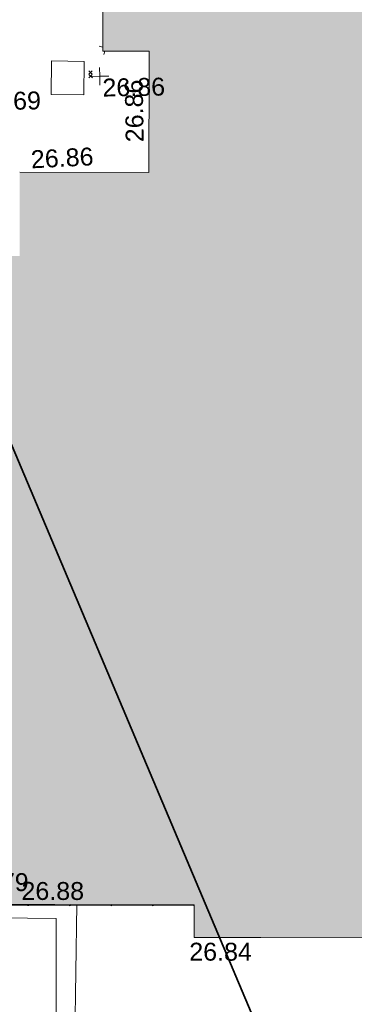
# Model space of a CAD drawing. Header units: millimetres. Extents: x -290717 to 520720, y -103372 to 287762.
# Tile 220 of 256: x 66623 to 73626, y -33671 to -13047. Entities that reach past the tile are written whole.
import ezdxf

# ---------------------------------------------------------------- set-up
doc = ezdxf.new("R2010")
doc.units = ezdxf.units.MM
doc.linetypes.add('IMPORT-UG_ELEC_STREET LIGHTING_QLB2 _2_', pattern=[2700, 1500, -300.0000000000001, 0, -250, 150, -300.0000000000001, 0, -200])
for name, color, linetype, lineweight, true_color in [('00_TOPO_EAVE', 7, 'Continuous', 9, 0x666666), ('00_UAV_BUILDING_HATCH', 7, 'Continuous', 9, 0x999999), ('00_UAV_BUILDING_OUTLINE', 5, 'Continuous', 9, 0x0000ff), ('00_UAV_LEVEL_SPOT', 7, 'Continuous', 9, 0x666666), ('00_UAV_SERV_IC', 5, 'Continuous', 9, 0x0000ff), ('00_UAV_WALL', 7, 'Continuous', 9, 0x7c00a5), ('12333-PUM-2D-U-0001-C01 - Rev2_REVIT IMPORT_dwg', 7, 'Continuous', 9, 0x767676), ('A_RHA_Line', 7, 'Continuous', 9, 0x00a600)]:
    doc.layers.add(name, color=color, linetype=linetype, lineweight=lineweight, true_color=true_color)
for name, color, linetype, lineweight in [('A_RHA_Detail', 7, 'Continuous', 9), ('A_RHA_Text', 7, 'Continuous', 9), ('GEN-TEXT', 7, 'Continuous', 9)]:
    doc.layers.add(name, color=color, linetype=linetype, lineweight=lineweight)
doc.styles.add('Swis721 Lt BT_2', font='swissl.ttf', dxfattribs={"height": 375})

# ---------------------------------------------------------------- blocks, each defined once
blk = doc.blocks.new('12333-PUM-2D-U-0001-C01 - Rev2_REVIT IMPORT_dwg_MSL_Eaves_SYM_1-V101-Site Location Plan Existing')
at = {"layer": '00_TOPO_EAVE', "color": 254, "true_color": 0xcccccc}
for p, q in [((-161.1280434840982, 52.45659875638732), (-356.5791934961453, 116.0873754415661)), ((-116.0873754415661, -356.5791934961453), (-53.8860369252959, -165.518769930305))]:
    blk.add_line(p, q, dxfattribs=at)
blk = doc.blocks.new('12333-PUM-2D-U-0001-C01 - Rev2_REVIT IMPORT_dwg_UAV-2077255-Site Location Plan Existing')
at = {"layer": '00_UAV_LEVEL_SPOT', "color": 254, "true_color": 0xcccccc, "flags": 128}
for points in [[(0, -500.0000000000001), (0, 0), (-500.0000000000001, 0)], [(500.0000000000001, 0), (0, 0), (0, 500.0000000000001)]]:
    blk.add_lwpolyline(points, dxfattribs=at)
blk = doc.blocks.new('12333-PUM-2D-U-0001-C01 - Rev2_REVIT IMPORT_dwg_MGS62954_T2_Galway_ITM_3d_Rev1-2077680-Site Location Plan Existing')
at = {"layer": '00_UAV_BUILDING_HATCH', "true_color": 0xcccccc}
h = blk.add_hatch(dxfattribs=at)
h.set_pattern_fill('FP_1', color=254, style=0, pattern_type=2)
h.set_pattern_definition([(45, (0, 0), (-441.9417382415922, 441.9417382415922), [])])
h.paths.add_polyline_path([(533971675.2825558, 725522593.5417731), (533971674.2385213, 725522613.4642802), (533958527.84701, 725522878.4017946), (533958667.9126847, 725530330.2946466), (533958477.7048926, 725522832.8325349), (533971673.891213, 725522593.567)])
h.paths.add_polyline_path([(533967520.1126879, 725534544.5790929), (533967522.6341133, 725534550.2937528), (533958779.7048925, 725534736.8325346), (533958779.3318969, 725534715.4636313), (533966666.4611503, 725534561.2682025)])
at = {"layer": '00_UAV_BUILDING_OUTLINE', "color": 254, "true_color": 0xcccccc, "flags": 128}
blk.add_lwpolyline([(533958692.4888417, 725531299.0183951), (533958621.348977, 725528494.882806), (533958494.5531965, 725523496.9458159), (533958477.7048926, 725522832.8325349), (533962810.820717, 725522754.2670121), (533967807.9413472, 725522663.6621425), (533971675.2825558, 725522593.5417731)], dxfattribs=at)
at = {"layer": '00_UAV_SERV_IC', "color": 254, "true_color": 0xcccccc, "flags": 128}
blk.add_lwpolyline([(533968975.09, 725539636.864), (533968998.09, 725540339.8640001), (533969679.817607, 725540317.5599674), (533969656.817607, 725539614.5599673)], close=True, dxfattribs=at)
at = {"layer": '00_UAV_WALL', "color": 254, "true_color": 0xcccccc, "flags": 128}
blk.add_lwpolyline([(533963181.9982296, 725522511.875363), (533966853.3220001, 725522441.2110001), (533968180.5371634, 725522397.8649372), (533968782.322, 725522378.211), (533968730.3220001, 725519482.2110002), (533970231.6073134, 725519468.8724818), (533973007.3220001, 725519444.211), (533975231.0834205, 725519404.6285964), (533977052.322, 725519372.211), (533980229.7220891, 725519289.6698439), (533980709.322, 725519277.2110001), (533982789.322, 725519240.2110001), (533982804.322, 725519555.211), (533982455.9755315, 725519566.7667973), (533980716.4463534, 725519624.4726977), (533980513.3220001, 725519631.211), (533977034.3220001, 725519707.211), (533975717.7391781, 725519728.589882), (533973339.3220001, 725519767.2110001), (533970718.6760166, 725519815.1079239), (533969126.3220001, 725519844.211), (533969219.536383, 725522661.4573479)], dxfattribs=at)
at = {"xscale": 0.375, "yscale": 0.375, "zscale": 0.375}
for name, p in [('12333-PUM-2D-U-0001-C01 - Rev2_REVIT IMPORT_dwg_MSL_Eaves_SYM_1-V101-Site Location Plan Existing', (533970135.2565221, 725540587.3153635)), ('12333-PUM-2D-U-0001-C01 - Rev2_REVIT IMPORT_dwg_UAV-2077255-Site Location Plan Existing', (533970000, 725540000.0000001))]:
    blk.add_blockref(name, p, dxfattribs=at)
at = {"layer": '00_UAV_BUILDING_OUTLINE', "color": 251, "true_color": 0x666666, "char_height": 375, "width": 1495.902363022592, "attachment_point": 1, "line_spacing_factor": 1.005061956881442, "style": 'Swis721 Lt BT_2'}
for s, insert, rotation in [('26.86', (533970520.4306475, 725538606.5191698), 90), ('26.86', (533968522.1096757, 725538471.6593721), 1.8948879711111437), ('26.79', (533966910.7354787, 725523362.2348969), 358.87999527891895), ('26.88', (533968066.8780019, 725523154.2782589), 358.961260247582), ('26.84', (533971556.5001313, 725521821.9116855), 358.8799952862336)]:
    blk.add_mtext(s, dxfattribs=dict(at, insert=insert, rotation=rotation))
at = {"layer": '00_UAV_LEVEL_SPOT', "insert": (533970051.8765643, 725539949.1441547), "char_height": 375, "width": 1495.902363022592, "attachment_point": 1, "line_spacing_factor": 1.005061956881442, "style": 'Swis721 Lt BT_2'}
blk.add_mtext('26.86', dxfattribs=at)
at = {"layer": '00_UAV_SERV_IC', "color": 251, "true_color": 0x666666, "insert": (533967448.8579727, 725539705.7706298), "char_height": 375, "width": 1495.902363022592, "attachment_point": 1, "line_spacing_factor": 1.005061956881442, "style": 'Swis721 Lt BT_2'}
blk.add_mtext('26.69', dxfattribs=at)
blk = doc.blocks.new('12333-PUM-2D-U-0001-C01 - Rev2_REVIT IMPORT_dwg-1620468-Site Location Plan Existing')
at = {"layer": 'GEN-TEXT', "color": 253, "true_color": 0xaaaaaa}
for p, q in [((328692.994813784, -75806.71151774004), (328763.7054919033, -75736.00083962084)), ((328763.7054919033, -75806.71151774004), (328692.994813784, -75736.00083962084)), ((328693.9948138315, -75884.71151771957), (328764.7054919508, -75814.00083960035)), ((328764.7054919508, -75884.71151771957), (328693.9948138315, -75814.00083960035))]:
    blk.add_line(p, q, dxfattribs=at)
blk.add_blockref('12333-PUM-2D-U-0001-C01 - Rev2_REVIT IMPORT_dwg_MGS62954_T2_Galway_ITM_3d_Rev1-2077680-Site Location Plan Existing', (-533641079.6498471, -725615854.3561786))

msp = doc.modelspace()

# ---------------------------------------------------------------- hatches: boundary and pattern name
at = {"layer": 'A_RHA_Detail', "true_color": 0xc0c0c0}
h = msp.add_hatch(color=9, dxfattribs=at)
h.paths.add_polyline_path([(-80880.60083898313, -68502.79057078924), (-80400.86592458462, -68483.4150911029), (-80400.86592458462, -62984.64684182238), (-24474.85765180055, -63009.32043784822), (-24456.14471274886, -50840.30023854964), (-36622.55041054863, -50831.65104346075), (-36622.5504104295, -44228.57792609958), (-50959.05265825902, -44213.68205212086), (-50959.05265825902, -42573.78171509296), (-54563.93258049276, -42571.21897729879), (-54565.69773355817, -45054.17447471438), (-92408.82109324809, -45027.27149617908), (-92411.78875845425, -49201.74309219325), (-100061.9988811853, -49201.74309219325), (-100052.221444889, -64852.82557835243), (-86120.90825231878, -64852.82557835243), (-86092.16626519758, -62957.90041523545), (-84861.10047611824, -62957.90041520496), (-84854.79054275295, -68240.10973718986), (-80870.60226895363, -68240.10973718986)])
h.paths.add_polyline_path([(-137238.9269955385, -68461.93840922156), (-132719.7426408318, -68433.06336920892), (-132847.0731201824, -62850.0428228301), (-130454.6837966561, -62916.63108081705), (-130498.2830220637, -61355.8539363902), (-117581.136331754, -61423.42893434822), (-117492.3908565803, -49183.91309186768), (-125136.5200282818, -49178.47881939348), (-125133.5727033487, -45032.61887132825), (-163007.1824077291, -45005.69421944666), (-163007.1824077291, -44090.29634113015), (-163123.8521375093, -44090.21339942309), (-163122.6389897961, -42383.751842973), (-166563.8543420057, -42383.75184295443), (-166565.0349082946, -44044.3982420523), (-193158.4656786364, -44025.49275802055), (-193195.152889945, -62863.6565097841), (-137269.7106414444, -62916.63108078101), (-137254.3708868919, -65679.90523788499)])
h.paths.add_polyline_path([(120310.9497607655, -32334.2823016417), (120312.4652266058, -31610.73011961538), (133451.2244789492, -31638.24899384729), (133469.2230092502, -19717.98315777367), (121295.7536929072, -19692.48606427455), (121319.8434528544, -8190.941560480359), (112277.0825929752, -8172.001674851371), (112263.1769726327, -14811.12345451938), (78285.85310969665, -14739.95861435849), (78292.82277619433, -8167.077575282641), (76545.55099677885, -8163.40371230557), (69355.76844230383, -8152.931592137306), (69353.66597202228, -9156.746357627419), (68372.60878942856, -9154.691552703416), (68372.60878942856, -13705.52853212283), (69333.72334743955, -13707.54156767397), (69325.07112544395, -16249.53369225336), (66623.4489111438, -16249.53369225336), (66619.79243932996, -17995.29925522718), (65989.07757491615, -17995.29925522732), (65985.44262769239, -19730.78799479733), (57152.23993372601, -19712.28702423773), (57127.42535098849, -31559.89461998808), (70277.87165423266, -31587.43801817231), (70277.87165428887, -32271.74147154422), (78263.96947906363, -32285.12944888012), (78266.62669288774, -31019.79372153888), (112335.8856506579, -31091.15111856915), (112335.8856506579, -32317.57330550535), (119781.4233959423, -32333.17321910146)])
h.paths.add_polyline_path([(7503.71740934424, -1791.43926322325), (15482.43097389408, -674.0213230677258), (15484.0826184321, 148.1327206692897), (56188.28042539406, 205.5276654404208), (56155.8432600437, 14338.31663138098), (18016.62665932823, 14236.4814953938), (17967.9025208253, 34313.18372075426), (21727.10644861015, 34324.06926249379), (21708.9097307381, 40608.10218319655), (18009.66447156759, 40608.10218325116), (17995.54603703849, 45483.75063445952), (9770.084212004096, 45420.63294734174), (3966.216019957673, 45443.14492469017), (3984.771235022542, 14176.56786831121), (1023.062455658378, 14176.56786840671), (-276.5134647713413, 14190.52623465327), (-231.6790044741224, 5976.811441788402), (-226.4491536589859, 193.7444677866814), (1220.250839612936, 179.5999159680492), (7477.609307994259, 143.2867556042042), (7488.638446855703, -674.0213230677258)])
h.paths.add_polyline_path([(77755.59663317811, 53.47451145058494), (77729.51881611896, 1699.844979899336), (94464.47132486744, 1659.976083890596), (94606.37913471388, 17991.39023626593), (88810.41901146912, 18015.03260816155), (88799.89418497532, 14436.74271609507), (69413.88950349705, 14457.87738898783), (69377.35724448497, 99.62816357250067), (70760.85642036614, 92.0068082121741)])
h.paths.add_polyline_path([(61252.12079698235, 46453.95617369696), (105774.7348988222, 46472.68783510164), (105768.2642197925, 61852.61234310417), (92285.13876306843, 61852.61234310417), (92308.59670397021, 65784.30757142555), (96107.46680002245, 65767.6044524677), (96059.6808111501, 75209.20847378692), (101084.8427276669, 75071.88872768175), (104988.0046543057, 74765.36560410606), (108403.6894220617, 74363.84089439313), (112009.2703903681, 73787.25420864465), (115645.3524814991, 73049.69667210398), (116890.8108050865, 72761.69136255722), (120208.9929832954, 71893.18353872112), (120865.241739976, 71703.68487155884), (124135.6329505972, 70669.67317909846), (127435.6253142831, 69480.50055823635), (127820.4368655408, 69394.93141813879), (128274.3081769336, 69331.69585757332), (128731.879114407, 69306.66104520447), (129189.9401456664, 69320.00258265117), (129645.2782985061, 69371.62688830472), (130094.6997111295, 69461.17185607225), (130535.0520071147, 69588.00939078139), (130963.2464342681, 69751.2498188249), (131376.279516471, 69949.74812593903), (131771.254123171, 70182.11198906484), (132162.5575600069, 70460.54046602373), (132496.0921582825, 70741.69081117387), (132820.8713676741, 71064.98072578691), (133117.4593294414, 71414.31364276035), (133383.77568926, 71787.23923958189), (133616.5473239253, 72178.53728446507), (133817.1647262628, 72590.54524901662), (133982.6025969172, 73017.89547517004), (134111.7005086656, 73457.59040804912), (134203.5529320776, 73906.545904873), (134257.5155882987, 74361.61286220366), (134272.5462649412, 74819.59931534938), (134250.5259874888, 75277.29281749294), (134189.6227572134, 75731.48297750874), (134090.9274700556, 76178.98397761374), (133955.1324028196, 76616.65691996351), (133783.1900598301, 77041.4318434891), (133576.3064937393, 77450.3292564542), (133335.9328436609, 77840.48103831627), (133063.7551572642, 78209.15055536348), (132761.6825665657, 78553.75185442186), (132431.8338935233, 78871.86780505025), (132076.5227904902, 79161.26705200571), (131698.2415079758, 79419.91966864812), (131299.6434187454, 79646.01139199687), (131093.5942456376, 79746.34209763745), (132146.0467355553, 83110.22226149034), (122787.763295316, 86282.54285521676), (121604.3555410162, 82800.35918872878), (117095.9864226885, 83870.84033788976), (116841.9598400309, 83526.35449576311), (116120.5435466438, 91221.9361197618), (110237.7341284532, 91274.27491024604), (110194.3680786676, 90435.39030217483), (104988.0046543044, 90486.49901569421), (104973.2761846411, 94309.82427956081), (103746.1314668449, 94309.82427962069), (103839.9937121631, 122852.1474272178), (96365.09202303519, 122931.9599471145), (96350.3400238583, 123952.416858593), (104555.5505249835, 123902.1925258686), (104607.3234457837, 120248.5396157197), (125502.5015002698, 120134.193340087), (125662.0200253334, 137657.3796883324), (114479.5865733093, 137699.2256881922), (114382.3062641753, 129149.9458158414), (104644.1590035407, 129187.997507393), (104577.9931702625, 126217.3903165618), (101184.4926405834, 126159.1566967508), (101264.6166812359, 135959.2655565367), (89967.23177303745, 135988.8856164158), (89927.63362986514, 125823.6463181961), (93630.53562299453, 125840.7948842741), (93580.6568888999, 122931.9599471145), (88697.38835373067, 122904.7310127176), (88679.38989541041, 95739.0914377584), (86378.25848993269, 95739.0914377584), (86378.18187189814, 96178.10083375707), (83279.5074328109, 96200.92083330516), (83273.62493422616, 95735.74732136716), (70169.67509616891, 95733.22421950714), (70166.2684274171, 96272.07409350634), (66674.99731291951, 96257.14073659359), (66654.74538556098, 95755.71092140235), (65784.77231076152, 95755.71092140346), (65887.65094981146, 117470.6305650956), (53473.34271625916, 117487.9046429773), (53434.44066306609, 98570.4634906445), (40649.41626913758, 98570.46349066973), (40610.16711556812, 94406.01479082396), (38853.82372865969, 94410.36303444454), (38848.65589191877, 89463.65332732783), (40612.46601909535, 89518.45976927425), (40665.38257359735, 86257.73741131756), (38372.19584673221, 86305.7230928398), (38369.79373532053, 76901.0507917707), (50937.95125076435, 76944.40198877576), (50922.88567283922, 74598.78180893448), (56484.90611318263, 74588.85093774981), (56484.9061131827, 75194.85181998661), (92465.40372273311, 75233.02581663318), (92645.92783659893, 71766.64845097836), (89810.5550181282, 69362.83965827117), (85313.16173971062, 69360.94750424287), (85313.16173971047, 66907.40508090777), (75210.14498260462, 66903.15451592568), (75210.14498260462, 63815.70944554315), (70819.40014306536, 63815.70999204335), (70819.21601502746, 64253.35708063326), (69456.8341568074, 64253.35708063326), (69455.71957374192, 66901.99623168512), (61303.3285675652, 66898.56680686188), (61304.56054652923, 63970.32021231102), (70500.41048205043, 63970.32021223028), (70500.40885431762, 61852.59006210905), (61245.64388480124, 61848.69637492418), (61252.12079698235, 46455.07044720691)])
h.paths.add_polyline_path([(-17153.16561239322, 48569.32684293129), (-17153.16561227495, 60770.38083690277), (-29362.88357762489, 60774.7042869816), (-29362.88357762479, 67399.20394583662), (-43507.25361058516, 67405.01911302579), (-43488.53133082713, 69093.07334179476), (-45766.41866234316, 69109.32868391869), (-45794.34620035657, 67405.01911302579), (-47272.11273197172, 67404.21245453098), (-47272.44887636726, 66454.91798912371), (-86004.56386335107, 66468.6329952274), (-86006.66970790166, 60521.58362724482), (-92662.8772251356, 60521.58362724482), (-92666.53762789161, 50184.35611936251), (-79752.016597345, 50179.78302554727), (-79752.016597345, 48591.49323813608), (-17157.71631240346, 48569.32845421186)])
h.paths.add_polyline_path([(-201056.4185879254, 48628.75479108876), (-138377.9751621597, 48634.64535782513), (-138377.9751621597, 50133.28202330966), (-125467.710581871, 50134.49533928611), (-125468.6909603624, 60566.19036866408), (-132186.8595615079, 60565.86652591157), (-132187.4203588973, 66533.01978768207), (-170643.3098734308, 66805.61809689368), (-170643.3098732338, 67738.78475851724), (-200340.0100486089, 67488.93693767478), (-200348.7175167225, 60827.7802510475), (-201057.5650552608, 60827.71357562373), (-201056.6510294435, 51102.0431337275)])
h.paths.add_polyline_path([(-240051.5126725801, 54769.1949116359), (-239444.4902595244, 54811.10754483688), (-239186.5396225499, 54841.92927608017), (-238764.8191578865, 54940.98166103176), (-238382.4735933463, 55122.46891391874), (-237990.3402229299, 55354.87497237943), (-237269.2031026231, 55936.21514997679), (-237030.2712443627, 56228.66101920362), (-236793.0039600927, 56569.31473977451), (-236554.5880579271, 57004.26389721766), (-236432.7219585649, 57267.46508911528), (-236300.0815274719, 57753.26239002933), (-236250.7285154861, 58017.17885687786), (-236235.6490610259, 58516.21786795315), (-236233.2538430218, 58987.85640057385), (-236213.702979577, 59823.48083772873), (-236363.8287856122, 59820.8603820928), (-236634.0279869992, 60698.06075831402), (-236391.9547756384, 61432.1972634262), (-236225.4740089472, 61435.10319604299), (-236201.6036570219, 62637.68779599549), (-232563.5271750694, 62639.28734435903), (-232563.5271750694, 63049.03842407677), (-232732.1945866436, 63049.15302221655), (-232860.1521278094, 63457.9589027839), (-232731.6068089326, 63914.24862701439), (-232560.8209657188, 63914.24862701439), (-232521.9864006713, 70597.99604498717), (-240628.6947850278, 70598.85496274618), (-240629.7923196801, 72350.98321581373), (-246412.6011213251, 72347.36085937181), (-246412.6011213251, 70616.45923939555), (-254449.5805725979, 70618.60952619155), (-254454.637144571, 70754.06491724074), (-254469.7140363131, 73191.6627625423), (-263883.2532625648, 73267.83063692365), (-263902.4181505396, 68260.74348557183), (-263714.8217520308, 68259.82096576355), (-263552.9672900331, 67819.6543439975), (-263719.0883117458, 67392.20684197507), (-263913.629869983, 67392.20684288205), (-263956.7001914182, 58633.76423459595), (-260181.1963171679, 58611.22607638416), (-260192.3146984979, 56354.25111578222), (-257184.684388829, 56339.46086010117), (-257213.4419958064, 57092.93866025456), (-257338.5163846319, 57093.27331227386), (-257471.0109295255, 57531.7457231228), (-257338.5163845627, 58062.22513700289), (-257203.4956297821, 58064.06881293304), (-257173.5751889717, 58598.54056827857), (-256478.2273617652, 58575.27357918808), (-256478.2273617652, 58788.51859477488), (-256013.0091299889, 58911.92701537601), (-255397.0786589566, 58780.99767608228), (-255397.0786664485, 58595.98242230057), (-243809.8853614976, 58585.92793205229), (-243805.3570672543, 58352.04527760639), (-243740.9394682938, 57884.52572396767), (-243619.083060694, 57421.84877501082), (-243424.3877541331, 56943.65915328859), (-243247.1437899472, 56608.24157716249), (-243003.0710577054, 56249.99021479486), (-242732.2093200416, 55932.75703086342), (-242371.7230179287, 55603.12658814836), (-242141.2551255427, 55424.88676771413), (-241804.9643038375, 55216.88439829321), (-241529.464082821, 55077.02869058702), (-241100.6275144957, 54917.18295005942), (-240836.2134980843, 54840.82833179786), (-240453.4486196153, 54788.6078413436), (-240203.3756532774, 54776.52967577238)])
h.paths.add_polyline_path([(40276.69022620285, 59895.3641775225), (40328.62676026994, 69196.9439153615), (36588.99968782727, 69217.82459101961), (36619.46637569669, 74674.25962431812), (32264.36460075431, 74687.02318924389), (32233.48293864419, 69156.26826309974), (11916.69390488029, 69269.70959690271), (11966.66200108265, 78218.75165977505), (29087.50901742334, 78123.15526811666), (29143.44567202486, 88141.13700481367), (15719.34879623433, 88216.09212957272), (15732.60379610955, 90589.99788900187), (4594.294101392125, 90652.19003492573), (4525.129359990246, 78265.12250452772), (10096.76365550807, 78234.01258734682), (10077.43887221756, 74773.03821913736), (4547.641142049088, 74803.91453678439), (4465.579974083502, 60107.16002351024), (19125.89094757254, 60025.30234268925), (19139.86249371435, 62527.53804648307), (31738.59196305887, 62457.19146407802), (31724.55430855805, 59943.11609818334), (38369.79364222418, 59906.01157297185)])
h.paths.add_polyline_path([(-246083.0241259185, 72334.29150213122), (-246083.0594797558, 72334.30275087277), (-246208.2905500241, 72334.29150213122)])
h.paths.add_polyline_path([(-114575.3004830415, 112178.0758696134), (-114575.3246436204, 112178.0758696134), (-114707.2752166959, 115801.5811617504)])
h.paths.add_polyline_path([(-154699.9178766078, 101760.4080976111), (-114382.0503338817, 101776.0542915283), (-114382.0503338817, 106926.936016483), (-113755.641395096, 106927.1791078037), (-113757.5507412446, 111847.2721532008), (-114431.6837526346, 111847.2721532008), (-114431.8098651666, 112178.075869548), (-114575.3004830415, 112178.0758696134), (-114578.9984943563, 121707.2390834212), (-123056.9849702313, 121707.2390834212), (-123068.8201032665, 156452.7036899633), (-119381.2340625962, 156454.1347343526), (-119381.2340625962, 160165.8603541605), (-115501.031452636, 160167.3661472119), (-115503.3750945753, 166206.5793118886), (-132411.7987151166, 166599.6604729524), (-132411.8243306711, 166665.6603411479), (-135275.0124468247, 166664.5489553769), (-135275.0124468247, 166628.1883102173), (-135911.3205077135, 166628.1944503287), (-135911.3479256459, 166352.1604668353), (-152521.1633846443, 166345.7145607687), (-152518.3680955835, 159142.6836790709), (-150699.3133726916, 159117.9265656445), (-150755.6690356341, 122560.6912032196), (-151059.2005266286, 122560.6912032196), (-151061.0981347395, 121302.4374931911), (-154138.3148337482, 121372.6012653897), (-154138.3148337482, 121865.183451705), (-154704.3888425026, 121867.2611370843), (-154688.5451973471, 119352.3937021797), (-154745.5933227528, 119352.3715636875), (-154745.5763474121, 118722.1532660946), (-160794.1544526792, 118748.744283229), (-160794.1544527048, 119410.5425977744), (-163852.1622693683, 119422.408321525), (-163855.0715294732, 118762.2003111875), (-167568.6765459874, 118778.5256058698), (-166634.6619849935, 124395.1277019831), (-166843.6206842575, 124471.2090400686), (-167568.6765459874, 124707.6250904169), (-168028.2173235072, 124841.3808643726), (-168630.5006276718, 124991.3056740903), (-169238.2056070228, 125117.4693074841), (-169850.3952285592, 125219.6772877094), (-170466.1255403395, 125297.7720169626), (-171089.1102599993, 125351.8553033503), (-171704.4065937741, 125381.1774254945), (-172325.0479971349, 125386.3595015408), (-172782.2248668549, 125374.5832363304), (-173401.7764236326, 125337.4554476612), (-174019.3926983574, 125276.0328036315), (-174634.1213722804, 125190.4100127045), (-175245.0145766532, 125080.7190996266), (-176047.1958093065, 124895.7675261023), (-176665.4852587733, 124724.7228134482), (-177045.3001228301, 124609.1129151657), (-177631.5127793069, 124405.2077276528), (-176665.4852586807, 118818.5158793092), (-177558.9402083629, 118822.4435769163), (-177662.2853368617, 125263.4341236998), (-176365.3912352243, 126542.9270807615), (-159462.2970490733, 126319.9103917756), (-157057.7396790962, 128609.0850976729), (-157060.6673204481, 136153.1661957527), (-158638.8016610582, 137740.2441626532), (-159352.3735831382, 137740.2441626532), (-161634.4140635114, 140201.1078539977), (-168727.9404946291, 140256.8191147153), (-171035.0401162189, 137942.884730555), (-174184.1459014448, 137942.884730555), (-176460.1168228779, 140292.2858551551), (-177341.68569345, 140292.285855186), (-177341.7114445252, 140358.4281613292), (-183428.5803825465, 140356.0660244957), (-185921.6385984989, 137917.4639097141), (-185921.6385985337, 131757.309115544), (-186906.8767412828, 131756.9267734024), (-187725.3914540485, 130809.9989183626), (-187724.0588902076, 127376.1828149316), (-186481.0281350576, 126304.557648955), (-186479.4846755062, 122327.2959175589), (-185176.2828158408, 121059.4673825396), (-180304.1129154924, 121059.4673825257), (-180304.1136492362, 118802.0484409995), (-193555.3706955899, 118802.0484409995), (-193555.3686998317, 133117.8341649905), (-192593.6442938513, 133118.2073819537), (-192593.6442938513, 134200.8158367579), (-192224.6284783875, 134200.9592041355), (-192225.5653014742, 136615.0101267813), (-192595.0012461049, 136615.0101267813), (-192595.4357332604, 137734.4745166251), (-193589.2709668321, 137734.4746851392), (-193589.2685988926, 147474.5705834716), (-193163.2062206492, 147492.8644728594), (-192606.8095195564, 147551.4951472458), (-192359.9383250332, 147589.5931622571), (-192199.8207947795, 147616.5827293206), (-191882.7548926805, 147682.9245600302), (-191568.5380071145, 147761.6632019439), (-191020.2573150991, 147932.4221712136), (-190950.5841382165, 147955.8263236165), (-190647.7999969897, 148070.951423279), (-190349.769078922, 148197.8750093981), (-190056.9509284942, 148336.4013817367), (-189769.7970512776, 148486.316942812), (-189375.4954991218, 148717.2624196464), (-189132.9060261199, 148873.2749095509), (-188867.5421091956, 149059.0543930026), (-188609.6764469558, 149255.1087866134), (-188354.9814056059, 149465.3525772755), (-188079.6339208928, 149713.8792482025), (-187884.9836199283, 149901.8220103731), (-187538.2510284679, 150274.4802367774), (-187446.2998447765, 150378.396083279), (-187241.3270201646, 150629.2310214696), (-187046.3599558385, 150887.9197697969), (-186861.699277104, 151154.0634500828), (-186546.1373636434, 151669.8298752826), (-186524.4196769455, 151707.063245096), (-163675.289831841, 151669.8298752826), (-163687.5843044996, 148134.0767945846), (-157303.6541541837, 148136.4921063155), (-157303.6541541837, 155759.9150161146), (-157557.4317586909, 155765.0384228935), (-157555.9168973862, 166678.0466575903), (-187009.2021991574, 166699.7464767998), (-187013.0952111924, 162054.4009359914), (-188707.1775469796, 162044.5925187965), (-188705.9961893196, 155021.5333641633), (-188737.9999316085, 154650.5326603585), (-188799.0133970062, 154283.1866125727), (-188857.2045401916, 154035.4341107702), (-188966.1106131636, 153679.3368924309), (-189102.6200311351, 153332.8820747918), (-189265.8911677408, 152998.2056672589), (-189454.9174010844, 152677.3710606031), (-189645.2484685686, 152421.322012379), (-189916.9563410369, 152104.2450531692), (-190212.7041973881, 151809.4634871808), (-190530.6686598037, 151538.7947475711), (-190868.889367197, 151293.9075915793), (-191225.2810786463, 151076.3118324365), (-191597.6465194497, 150887.3490190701), (-192092.8415776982, 150682.5621956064), (-192485.2937347, 150569.6612301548), (-192903.8930807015, 150482.2408890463), (-193187.215491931, 150440.8868273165), (-193594.1866364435, 150407.1257787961), (-193594.5953882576, 151459.989522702), (-205369.2399268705, 151455.4201248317), (-205354.452352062, 113350.0822379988), (-207187.1580384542, 113349.3709450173), (-207184.3024929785, 105991.0636522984), (-205312.8709512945, 105991.0636522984), (-205311.2365670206, 101769.6553082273), (-175488.645120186, 101781.2285901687), (-175488.645120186, 110889.6985621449), (-154703.462766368, 110897.5679794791), (-154700.5193329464, 103310.2697088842)])
h.paths.add_polyline_path([(193735.9435692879, 113047.8274775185), (208865.0938716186, 114991.026643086), (208976.1154122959, 114126.6471161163), (216447.8967330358, 115086.3281915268), (216038.7305308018, 118271.970241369), (232648.5073383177, 120405.3421627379), (233425.9936153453, 114352.0734369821), (240632.2017567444, 115277.6440986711), (239854.8412683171, 121329.9334728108), (256406.8682407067, 123455.8879629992), (257091.7572256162, 118089.1198988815), (264572.287122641, 119040.8180953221), (261877.8350554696, 138524.7609215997), (259178.7147038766, 138221.6086023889), (259197.3483654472, 137439.0084132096), (254686.1480587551, 136897.0007613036), (255412.6810205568, 131314.8303174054), (240852.7447965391, 129522.4514055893), (239771.0426540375, 137918.8519126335), (240649.582243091, 138010.1984551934), (240062.3063116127, 142776.6750342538), (239165.7694641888, 142685.0143484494), (237630.9646614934, 151018.3171733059), (266172.8791088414, 154560.7889781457), (271297.187694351, 142612.4006970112), (276531.7397502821, 144861.0987145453), (274941.5029779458, 148527.903728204), (302074.530765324, 160134.9084326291), (300215.9323773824, 164320.1841173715), (301528.161327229, 164907.0997990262), (300405.1237791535, 167477.8916353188), (299016.6944531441, 166945.7181825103), (295626.7488506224, 174518.7544287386), (294333.0289184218, 177537.1551681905), (287288.847594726, 174518.7544287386), (289427.6893504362, 169661.0163464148), (272956.7816584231, 162557.1203578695), (271943.2187786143, 164897.4305293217), (267016.3118217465, 162764.0369715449), (268502.3094164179, 159357.043014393), (265200.4029571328, 157946.4096681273), (226856.4166955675, 153146.7821791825), (227510.3041274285, 148852.0205335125), (228280.9873164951, 141179.0007484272), (227302.3544112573, 141050.2812999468), (227895.3788231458, 136433.1758633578), (228748.5501749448, 136523.8855003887), (229602.307730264, 128023.7667641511), (217691.2359889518, 126493.8999679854), (217642.3600127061, 126874.4332670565), (215138.5007311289, 126552.8357430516), (215194.9980427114, 126112.9650749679), (215015.6132225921, 126089.9247571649), (214840.967257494, 127449.6644606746), (192258.7012018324, 124549.1816390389), (193486.3576426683, 114991.026643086)])
h.paths.add_polyline_path([(-78076.24179098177, 117605.518872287), (-78076.23951907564, 117610.0871212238), (-78070.31812256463, 129485.733079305), (-74723.15926546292, 129478.3852560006), (-74723.15926546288, 125435.7860625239), (-48015.64546089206, 125380.0246061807), (-47996.55031653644, 135872.5822179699), (-61198.159180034, 135901.5630078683), (-74714.72264147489, 135923.5088764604), (-74723.62876031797, 131865.2975510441), (-78070.31812256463, 131872.6421692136), (-78062.97909490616, 149549.768943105), (-58292.26570494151, 149541.5607197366), (-58292.26570494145, 148946.2407608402), (-37707.70924049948, 148937.6946534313), (-37707.70924049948, 159740.0690313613), (-44148.26955758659, 159742.7429641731), (-44148.26955758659, 162961.3319175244), (-49829.95437586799, 162961.3319175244), (-49830.92144141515, 160632.0129326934), (-78494.0902662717, 160643.9130440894), (-78494.0902662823, 161615.1537737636), (-78739.22585210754, 161615.2555472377), (-78691.79195364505, 168187.9195488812), (-90844.5764503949, 168126.8149080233), (-90962.52567696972, 152686.7636278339), (-89064.97866810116, 152685.97582136), (-89079.54115383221, 117610.0871212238), (-78374.80210165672, 117605.6428258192)])
h.paths.add_polyline_path([(69254.82576126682, 129235.9722870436), (69259.97086178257, 136167.7892474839), (86068.0992678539, 136131.0235193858), (86008.66431381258, 164703.3084147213), (58789.63167882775, 164723.5115811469), (58789.63167882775, 170119.2062865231), (54460.16324890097, 170122.4198087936), (54457.21717773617, 166153.2792453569), (47042.21516498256, 166158.7829869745), (47041.10931533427, 164668.9097040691), (39173.27935198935, 164674.7495545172), (39172.83712618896, 164078.9539098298), (17014.87910992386, 164095.400525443), (17002.38841206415, 147267.1142245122), (12659.63471563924, 147267.1142245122), (12653.6008753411, 139137.9291796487), (17031.41608901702, 139134.6797717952), (17024.58791744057, 129935.3194463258), (39191.34773726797, 129918.8662983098), (39191.34773726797, 129258.2867272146), (69014.0340609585, 129236.1510132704)])
h.paths.add_polyline_path([(39265.62356917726, 139467.8223435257), (33050.91021530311, 139484.1586867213), (33087.56357182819, 153427.9220784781), (39277.60130890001, 153411.6505991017), (39277.60130890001, 152830.3127277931), (43058.29603858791, 152820.3745823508), (43024.83899408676, 140092.5601633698), (39267.2657899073, 140092.5601633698)])
h.paths.add_polyline_path([(1979.548949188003, 189123.2414339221), (18699.10403225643, 189180.0465563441), (18678.46874727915, 195253.6675675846), (24349.02704558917, 195272.9334349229), (24334.96888369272, 199550.7690689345), (28829.78348971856, 199566.0403168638), (28798.35772162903, 208815.6446465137), (24334.94961552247, 208806.1514042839), (24333.90624838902, 209113.2475694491), (16811.59093053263, 209087.6902915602), (16806.58456496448, 208843.590909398), (6772.293057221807, 208809.4991440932), (6797.166076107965, 201488.5780549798), (-8471.058649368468, 201436.7038403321), (-8471.058649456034, 200429.0172029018), (-11856.09020773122, 200417.5164702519), (-11823.72827012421, 190892.3684139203), (-7614.729360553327, 190904.9356358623), (-7614.729360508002, 190170.8290169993), (-4608.619189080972, 190169.2993656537), (-4608.238782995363, 190916.8832264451), (1973.379031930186, 190939.2444093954), (1977.122761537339, 189837.3456606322)])
h.paths.add_polyline_path([(-20506.2213294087, 190640.028646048), (-20122.28942212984, 206347.1214480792), (-41550.34215554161, 207015.255795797), (-41462.26177905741, 210449.6195896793), (-31391.41053375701, 210152.0276719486), (-31078.64493158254, 223862.574366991), (-44305.08575746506, 224230.797228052), (-44490.79956595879, 211865.5542346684), (-47510.12209651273, 211942.9901386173), (-47722.57925074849, 203659.0205615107), (-47076.06680551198, 203635.3001466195), (-47175.4684425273, 199531.9403872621), (-46801.21126120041, 199520.4703265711), (-46873.68175963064, 195478.589946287), (-44600.40472249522, 195425.25597799), (-44685.88459510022, 192243.2795180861), (-38073.99929110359, 192135.6564361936), (-38104.39995468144, 191126.9722513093), (-21537.79264469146, 190668.5723413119)])
h.paths.add_polyline_path([(16801.02360974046, 195961.5001375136), (9656.615133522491, 196015.1086064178), (9643.83815057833, 199513.9922857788), (11631.77992465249, 199485.8321209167), (11631.79209405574, 203322.2460457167), (16806.58456511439, 203391.4855727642), (16801.04077099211, 195984.4293109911)])
h.paths.add_polyline_path([(122084.9263243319, 200536.2570557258), (122088.180516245, 206386.1947929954), (125211.1061637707, 206386.1947929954), (125211.1162733, 206645.8932838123), (126202.709897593, 206645.8932838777), (126203.0204768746, 207041.0477229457), (130401.4034740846, 206979.0758390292), (130444.269112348, 209883.2802976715), (126202.8383602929, 209945.883203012), (126203.0204768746, 214624.1281189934), (127364.7919503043, 214624.1281189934), (127365.2106673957, 225380.2058570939), (126159.8599207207, 225380.2527798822), (126207.4133336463, 241475.3410923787), (119482.541129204, 241495.8747302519), (119479.204156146, 246182.0096278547), (109943.9121324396, 246175.219673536), (109953.2702600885, 233033.3814297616), (115000.5285021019, 233033.3814296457), (114999.5792924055, 208653.4991933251), (112026.3032629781, 208653.4991933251), (112024.3519988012, 200538.6764491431), (122024.6079402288, 200536.271559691)])
h.paths.add_polyline_path([(30087.05071628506, 200986.75440713), (38030.67179073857, 201028.6865661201), (38030.67179073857, 202922.9731661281), (38109.89531489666, 202923.3913649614), (38067.25569093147, 208827.6066631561), (38013.35839375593, 208827.667223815), (38012.38630312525, 209012.5383931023), (30044.90685988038, 208970.4802974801), (30060.65944993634, 205986.3119354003)])
h.paths.add_polyline_path([(195986.2599411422, 205661.5722736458), (202896.8751332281, 206052.0074670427), (202676.886254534, 209945.7611691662), (195766.2710618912, 209555.325975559)])
h.paths.add_polyline_path([(-91652.40581580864, 206392.6172135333), (-79454.24421187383, 206432.5105635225), (-79629.29258199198, 238245.6998510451), (-68904.21147484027, 238215.095164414), (-68918.56040493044, 246314.0782553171), (-68756.515268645, 246312.9061543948), (-68755.20581930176, 246638.9786699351), (-79620.07671794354, 246651.3624133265), (-79606.5628449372, 247343.5411849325), (-82154.50636787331, 247318.0695596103), (-82154.50636787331, 247488.1275895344), (-91640.64698348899, 247472.5371040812), (-91638.72040628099, 246846.4753752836), (-131470.3702759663, 246641.42150215), (-131470.3702759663, 250159.5419305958), (-142857.1087886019, 250176.7939677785), (-142864.0554935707, 246220.0701029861), (-165118.8027587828, 246272.3986783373), (-165040.0492656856, 253907.936045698), (-178677.4727934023, 253929.5079730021), (-178699.5521575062, 238176.7234097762), (-138599.3373496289, 238209.4781454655), (-138548.4479938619, 206627.5237025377), (-126646.6702863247, 206572.2299428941), (-126666.6805510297, 234825.8818836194), (-124962.7180531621, 234825.9534805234), (-124969.0241559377, 234688.4891474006), (-91595.61129713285, 234664.3133306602), (-91650.87307429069, 207155.5994723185)])
h.paths.add_polyline_path([(142123.7078306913, 209113.5383730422), (152768.4446292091, 209127.3137315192), (152745.2992288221, 227012.6338093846), (142100.5623961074, 226998.8584508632), (142121.8067345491, 210582.5602414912)])
h.paths.add_polyline_path([(168998.8561285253, 209274.9592350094), (169026.8416078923, 226860.3446541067), (161686.6780313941, 226876.6646907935), (161647.6783165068, 209291.3037608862), (168846.6177107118, 209275.2977201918)])
h.paths.add_polyline_path([(49761.46820716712, 218476.567809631), (49794.00484362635, 223316.1680811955), (41274.07755979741, 223363.4010619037), (41273.58999769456, 223290.879563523), (32187.30576793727, 223351.9666549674), (32202.10532416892, 225553.2987455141), (20081.8372469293, 225634.7833114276), (20035.26675877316, 218707.7438838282), (31566.33951793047, 218630.2204926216), (31566.12891728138, 218598.8950898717), (49547.01686615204, 218478.0095661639)])
h.paths.add_polyline_path([(162361.9830851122, 234154.0520866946), (162366.6425722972, 241589.9129272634), (135261.1026964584, 241630.986197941), (135249.0888707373, 234197.8735112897), (160249.0277027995, 234157.467167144)])
h.paths.add_polyline_path([(176458.8604388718, 246709.572470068), (176516.248447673, 252173.1529805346), (168884.2833866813, 252253.3171281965), (168934.8652923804, 257068.9279575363), (164355.0504715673, 257117.0331241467), (164296.1746742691, 251511.8088120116), (164416.8965511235, 251510.5407811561), (164367.8024342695, 246836.5737543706), (172300.1975056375, 246753.2539686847)])

# ---------------------------------------------------------------- linework, layer by layer
at = {"layer": 'A_RHA_Line', "color": 7}
for p, q in [((68370.89345266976, -9973.67119768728), (68363.07719261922, -13705.50856819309)), ((68363.07719261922, -13705.50856819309), (69333.72334748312, -13707.54156768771)), ((69333.72334748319, -13707.54156768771), (69333.10104695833, -14004.65605782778)), ((69333.10104695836, -14004.65605782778), (69328.39919477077, -16249.53369220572)), ((69328.39919477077, -16249.53369220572), (66623.46077740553, -16243.868251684)), ((62356.35210950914, -31570.84654992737), (67355.94647165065, -31581.31810300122)), ((67355.94647165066, -31581.31810300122), (70277.87165425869, -31587.4380181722)), ((70277.87165425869, -31587.4380181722), (70276.43840030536, -32271.73846949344)), ((70276.43840030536, -32271.73846949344), (71669.95789230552, -32274.65716883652)), ((71669.95789229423, -32274.65716885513), (76669.89939023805, -32285.12944888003))]:
    msp.add_line(p, q, dxfattribs=at)
at = {"layer": 'A_RHA_Text', "lineweight": 35}
msp.add_line((63294.7234510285, -14467.05567067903), (73209.72103174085, -37978.10718979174), dxfattribs=at)
msp.add_line((63294.7234510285, -14467.05567067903), (73209.72103174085, -37978.10718979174), dxfattribs=at)

# ---------------------------------------------------------------- block references
at = {"layer": '12333-PUM-2D-U-0001-C01 - Rev2_REVIT IMPORT_dwg', "color": 254, "linetype": 'IMPORT-UG_ELEC_STREET LIGHTING_QLB2 _2_', "true_color": 0xffd4d4, "rotation": 0.9999999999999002}
msp.add_blockref('12333-PUM-2D-U-0001-C01 - Rev2_REVIT IMPORT_dwg-1620468-Site Location Plan Existing', (-261895.0770586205, 55869.5817132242), dxfattribs=at)

doc.saveas('drawing.dxf')
